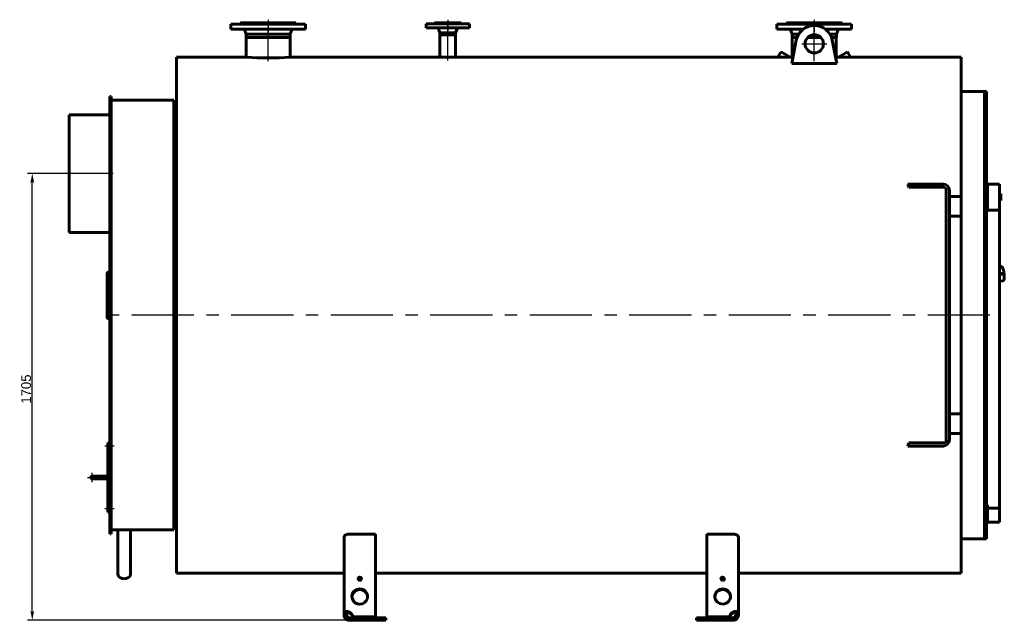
# Model space of a CAD drawing. Header units: millimetres. Extents: x 0 to 4976, y -187 to 841.
# Tile 3 of 6: x 1392 to 1893, y -152 to 154. Entities that reach past the tile are written whole.
import ezdxf

# ---------------------------------------------------------------- set-up
doc = ezdxf.new("R2010")
doc.units = ezdxf.units.MM
for name, pattern in [('CENTER_per1_scale0.029528', [1.5, 0.9375, -0.1875, 0.1875, -0.1875]), ('CENTER_per1_scale0.196850', [10, 6.25, -1.25, 1.25, -1.25]), ('CENTER_per1_scale0.228346', [11.6, 7.25, -1.45, 1.45, -1.45]), ('CENTER_per1_scale0.295276', [15, 9.375, -1.875, 1.875, -1.875]), ('CENTER_per1_scale0.393701', [20, 12.5, -2.5, 2.5, -2.5]), ('CENTER_per1_scale0.935039', [47.5, 29.6875, -5.9375, 5.9375, -5.9375]), ('CENTER_per2_scale0.688976', [35, 21.875, -4.375, 4.375, -4.375]), ('CENTER_per3_scale0.689565', [35.029906, 21.893691, -4.378738, 4.378738, -4.378738]), ('CENTER_per3_scale0.712741', [36.207228, 22.629517, -4.525903, 4.525903, -4.525903]), ('CENTER_per42_scale0.997375', [50.666667, 31.666667, -6.333333, 6.333333, -6.333333]), ('CENTER_per4_scale0.762795', [38.75, 24.21875, -4.84375, 4.84375, -4.84375])]:
    doc.linetypes.add(name, pattern=pattern)
doc.styles.add('TextStyle_1', font='T-FLEX Type A.TTF', dxfattribs={"height": 5})
doc.dimstyles.new('DIM_ST_1', dxfattribs={"dimtxt": 5, "dimasz": 5, "dimexe": 2.5, "dimexo": 0, "dimtad": 1, "dimlfac": 7.5, "dimrnd": 0.01, "dimdsep": 46, "dimtxsty": 'TextStyle_1', "dimblk": 'Arrow_3_C7_Status', "dimcen": 0.09, "dimclrd": 7, "dimclre": 7, "dimclrt": 7, "dimazin": 0, "dimtfac": 1, "dimtdec": 0, "dimtmove": 0, "dimatfit": 0, "dimldrblk": 'NONE', "dimfxl": 1, "dimtvp": 1, "dimtolj": 1, "dimarcsym": 0})

# ---------------------------------------------------------------- blocks, each defined once
blk = doc.blocks.new('Arrow_3_C7_Status')
at = {"color": 7, "linetype": 'Continuous', "lineweight": 0}
blk.add_line((-1, 0), (-0.8, 0), dxfattribs=at)
at = {"color": 7}
blk.add_solid([(-1, -0.2), (0, 0), (-0.8, 0), (-1, 0.2)], dxfattribs=at)
blk = doc.blocks.new('*D7')
at = {"color": 7, "lineweight": -2}
for p, q in [((-217.45, 75.33), (-259.42, 75.33)), ((-256.92, -147), (-256.92, 70.33)), ((-93.72, -152), (-259.42, -152))]:
    blk.add_line(p, q, dxfattribs=at)
at = {"layer": 'Defpoints', "color": 0}
for p in [(-256.92, 75.33), (-217.45, 75.33), (-93.72, -152)]:
    blk.add_point(p, dxfattribs=at)
at = {"color": 7, "lineweight": -2, "xscale": 5, "yscale": 5, "zscale": 5}
for p, rotation in [((-256.92, 75.33), 90), ((-256.92, -152), 270)]:
    blk.add_blockref('Arrow_3_C7_Status', p, dxfattribs=dict(at, rotation=rotation))
at = {"color": 7, "insert": (-260.04, -34.34), "char_height": 5, "attachment_point": 5, "rotation": 90, "style": 'TextStyle_1'}
blk.add_mtext('\\A1;1705{\\H0.5x;\\S^ ;}', dxfattribs=at)
blk = doc.blocks.new('_None')
blk = doc.blocks.new('Проекция_1')
at = {"color": 7, "linetype": 'Continuous', "lineweight": 60}
for p, q in [((-155.7826, 151.4667), (-117.7826, 151.4667)), ((-155.7826, 151.4667), (-155.7826, 148.9333)), ((-151.1159, 151.6), (-151.1159, 151.4667)), ((-122.4493, 151.6), (-151.1159, 151.6)), ((-122.6493, 152), (-150.9159, 152)), ((-150.9159, 152), (-150.9159, 151.8)), ((-122.6493, 151.8), (-122.6493, 152)), ((-122.4493, 151.4667), (-122.4493, 151.6)), ((-117.7826, 148.9333), (-117.7826, 151.4667)), ((-56.3159, 151.6), (-34.3159, 151.6)), ((-56.3159, 151.6), (-56.3159, 149.6)), ((-52.1159, 152), (-38.5159, 152)), ((-52.1159, 152), (-52.1159, 151.8)), ((-38.5159, 151.8), (-38.5159, 152)), ((-34.3159, 149.6), (-34.3159, 151.6)), ((122.3507, 151.4667), (160.3507, 151.4667)), ((122.3507, 151.4667), (122.3507, 148.9333)), ((155.6841, 151.6), (127.0174, 151.6)), ((127.0174, 151.6), (127.0174, 151.4667)), ((155.4841, 152), (127.2174, 152)), ((127.2174, 152), (127.2174, 151.8)), ((155.4841, 151.8), (155.4841, 152)), ((155.6841, 151.4667), (155.6841, 151.6)), ((160.3507, 148.9333), (160.3507, 151.4667)), ((-155.7826, 148.9333), (-117.7826, 148.9333)), ((-148.7254, 148.2002), (-148.0026, 146.2667)), ((-148.0026, 146.2667), (-148.0026, 144.6667)), ((-125.5626, 146.2667), (-148.0026, 146.2667)), ((-125.5626, 146.2667), (-124.8398, 148.2002)), ((-125.5626, 144.6667), (-125.5626, 146.2667)), ((-56.3159, 149.6), (-34.3159, 149.6)), ((-50.1181, 149.0886), (-49.3359, 147.0667)), ((-49.3359, 147.0667), (-49.3359, 146)), ((-49.3359, 147.0667), (-41.2959, 147.0667)), ((-49.3359, 146), (-41.2959, 146)), ((-49.3159, 146), (-49.3159, 134.6667)), ((-41.3159, 134.6667), (-41.3159, 146)), ((-41.2959, 147.0667), (-40.5138, 149.0886)), ((-41.2959, 146), (-41.2959, 147.0667)), ((122.3507, 148.9333), (135.8499, 148.9333)), ((129.408, 148.2002), (130.1307, 146.2667)), ((130.1307, 146.2667), (130.1307, 144.6667)), ((133.3907, 146.2667), (130.1307, 146.2667)), ((146.8516, 148.9333), (160.3507, 148.9333)), ((152.5707, 146.2667), (149.3107, 146.2667)), ((152.5707, 146.2667), (153.2935, 148.2002)), ((152.5707, 144.6667), (152.5707, 146.2667)), ((-125.5626, 144.6667), (-148.0026, 144.6667)), ((-147.9826, 144.6667), (-147.9826, 134.6667)), ((-125.5826, 134.6667), (-125.5826, 144.6667)), ((132.1954, 143.2075), (129.8577, 131.4098)), ((132.6102, 144.6667), (130.1307, 144.6667)), ((130.1507, 144.6667), (130.1507, 134.6667)), ((144.6768, 144.6667), (138.0246, 144.6667)), ((152.5707, 144.6667), (150.0912, 144.6667)), ((152.8438, 131.4098), (150.5061, 143.2075)), ((152.5507, 134.6667), (152.5507, 144.6667)), ((123.5224, 135.8153), (122.856, 134.6611)), ((124.4224, 137.3742), (123.5224, 135.8153)), ((129.1116, 134.6669), (124.4224, 137.3742)), ((158.2791, 137.3742), (153.5899, 134.6669)), ((158.2791, 137.3742), (159.8455, 134.6611)), ((-183.4493, 134.6667), (-183.4493, -128)), ((-147.9826, 134.6667), (-183.4493, 134.6667)), ((-49.3159, 134.6667), (-125.5826, 134.6667)), ((122.8592, 134.6667), (-41.3159, 134.6667)), ((130.1527, 134.6667), (129.1116, 134.6667)), ((152.8438, 131.4098), (129.8577, 131.4098)), ((153.591, 134.6667), (152.5485, 134.6667)), ((216.1507, 134.6667), (159.8423, 134.6667)), ((216.1507, 134.6667), (216.1507, 63.6667)), ((228.0174, 117.2), (216.1507, 117.2)), ((228.0174, 117.2), (228.0174, -110.5333)), ((228.0174, 3.3333), (228.0174, 117.2)), ((229.0841, 117.2), (228.0174, 117.2)), ((229.0841, 3.3333), (229.0841, 117.2)), ((-217.4493, 104.0208), (-217.4493, 114.6667)), ((-216.7826, 114.6667), (-217.4493, 114.6667)), ((-216.7826, 104.0208), (-216.7826, 114.6667)), ((-184.7826, 112.6666), (-216.7826, 112.6666)), ((-184.7826, 112.6666), (-184.7826, 3.3333)), ((-183.4493, 112), (-184.7826, 112)), ((-238.1159, 105.3333), (-217.4493, 105.3333)), ((-238.1159, 45.3333), (-238.1159, 105.3333)), ((-217.4493, 104.0208), (-217.4493, 103.3833)), ((-217.4493, 96.7167), (-217.4493, 103.3833)), ((-217.4493, 103.3833), (-216.7826, 103.3833)), ((-216.7826, 104.0208), (-216.7826, 103.3833)), ((-216.7826, 96.7167), (-216.7826, 103.3833)), ((-217.4493, 91.2367), (-217.4493, 96.7167)), ((-216.7826, 91.2367), (-216.7826, 96.7167)), ((-217.4493, 86.2704), (-217.4493, 91.2367)), ((-216.7826, 91.2367), (-216.7826, 86.2704)), ((-217.4493, 86.2704), (-217.4493, -108)), ((-216.7826, 86.2704), (-216.7826, -108)), ((189.0086, 70), (199.3915, 70)), ((189.4353, 68.4), (199.3915, 68.4)), ((199.3915, 70), (202.4198, 70)), ((202.4198, 68.4), (199.3915, 68.4)), ((206.9507, 70), (202.4198, 70)), ((206.9507, 68.4), (202.4198, 68.4)), ((208.5507, 66.8), (208.5507, -60.1333)), ((210.1507, 66.8), (210.1507, -60.1333)), ((229.0841, 70), (229.4841, 70)), ((229.0841, 56.6667), (229.0841, 70)), ((229.4841, 56.6667), (229.4841, 70)), ((229.4841, 70), (235.7507, 70)), ((235.7507, 70), (235.7507, 56.6667)), ((210.1507, 63.6667), (216.1507, 63.6667)), ((216.1507, 53.6667), (216.1507, 63.6667)), ((236.3107, 65.0139), (235.7507, 65.0139)), ((236.3107, 61.6801), (235.7507, 61.6801)), ((235.7507, 61.6723), (236.3107, 61.6723)), ((236.3107, 61.6801), (236.3107, 65.0139)), ((236.3107, 65.0077), (236.3107, 65.0077)), ((236.3107, 61.6758), (236.3107, 61.6779)), ((236.3107, 61.6728), (236.3107, 61.6758)), ((229.4841, 56.6667), (229.0841, 56.6667)), ((235.7507, 56.6667), (229.4841, 56.6667)), ((235.7507, -94.9604), (235.7507, 56.6667)), ((216.1507, 53.6667), (210.1507, 53.6667)), ((216.1507, 53.6667), (216.1507, -47)), ((-238.1159, 45.3333), (-217.4493, 45.3333)), ((-217.4493, 25.1411), (-218.1159, 25.1411)), ((236.3836, 28.0464), (235.7507, 27.9617)), ((-218.7826, 24.6312), (-218.7826, 2.6039)), ((237.5489, 24.6322), (235.7507, 24.3913)), ((235.7507, 23.9298), (237.6077, 24.1786)), ((235.7507, 20.5628), (237.3574, 20.7781)), ((237.5807, 24.6336), (237.5555, 24.6328)), ((237.5681, 24.6333), (237.5844, 24.6337)), ((237.6259, 24.1837), (237.6543, 24.1952)), ((237.7301, 24.4293), (237.7489, 24.2766)), ((-218.7826, 2.1581), (-218.7826, 2.6039)), ((-218.1159, 1.9685), (-217.4493, 1.9685)), ((-218.1159, 1.5348), (-217.4493, 1.5348)), ((-184.7826, 3.3333), (-184.7826, -106)), ((228.0174, -110.5333), (228.0174, 3.3333)), ((229.0841, -110.5333), (229.0841, 3.3333)), ((210.1507, -47), (216.1507, -47)), ((216.1507, -57), (216.1507, -47)), ((216.1507, -57), (210.1507, -57)), ((216.1507, -57), (216.1507, -128)), ((-218.3826, -63), (-218.3826, -61.6667)), ((-218.3826, -61.6667), (-217.7159, -61.6667)), ((-218.3826, -63), (-218.3826, -95.6667)), ((-217.7159, -61.6667), (-217.7159, -63)), ((-217.4493, -62.6667), (-217.7159, -62.6667)), ((-217.7159, -95.6667), (-217.7159, -63)), ((-217.7159, -64), (-217.4493, -64)), ((189.0086, -63.3333), (199.3915, -63.3333)), ((189.4353, -61.7333), (199.3915, -61.7333)), ((199.3915, -61.7333), (202.4198, -61.7333)), ((202.4198, -63.3333), (199.3915, -63.3333)), ((206.9507, -61.7333), (202.4198, -61.7333)), ((206.9507, -63.3333), (202.4198, -63.3333)), ((-224.7159, -78.6667), (-226.3826, -78.6667)), ((-226.3826, -80), (-224.7159, -80)), ((-218.3826, -78.6667), (-224.7159, -78.6667)), ((-218.3826, -78.6667), (-224.7159, -78.6667)), ((-224.7159, -80), (-218.3826, -80)), ((-217.4493, -94.6667), (-217.7159, -94.6667)), ((229.0841, -100.3808), (229.0841, -93.2353)), ((229.4841, -93.2353), (229.0841, -93.2353)), ((229.4841, -94.9604), (229.4841, -93.2353)), ((229.4841, -101.9889), (229.4841, -94.9604)), ((235.7507, -94.9604), (229.4841, -94.9604)), ((235.7507, -101.9889), (235.7507, -94.9604)), ((-218.3826, -97), (-218.3826, -95.6667)), ((-217.7159, -97), (-218.3826, -97)), ((-217.7159, -95.6667), (-217.7159, -97)), ((-217.7159, -96), (-217.4493, -96)), ((229.0841, -100.3808), (229.4841, -100.3808)), ((229.4841, -101.9889), (235.7507, -101.9889)), ((-217.4493, -108), (-216.7826, -108)), ((-216.7826, -106), (-213.3159, -106)), ((-213.3159, -106), (-210.1159, -106)), ((-213.3159, -106), (-213.3159, -128.5803)), ((-210.1159, -106), (-206.9159, -106)), ((-206.9159, -106), (-206.9159, -128.5803)), ((-206.9159, -106), (-184.7826, -106)), ((-184.7826, -105.3333), (-183.4493, -105.3333)), ((-98.1159, -148.4708), (-98.1159, -109.5992)), ((-82.1159, -108.1557), (-95.4493, -108.1557)), ((-82.1159, -108.1557), (-82.1159, -150.1928)), ((100.0174, -108.1557), (86.6841, -108.1557)), ((86.6841, -150.1928), (86.6841, -108.1557)), ((102.6841, -109.5992), (102.6841, -148.4708)), ((216.1507, -110.5333), (228.0174, -110.5333)), ((228.0174, -110.5333), (229.0841, -110.5333)), ((-183.4493, -128), (-98.1159, -128)), ((-82.1159, -128), (86.6841, -128)), ((102.6841, -128), (216.1507, -128)), ((-210.1163, -130.843), (-210.1163, -130.843)), ((-210.1156, -130.843), (-210.1156, -130.843)), ((95.5318, -131.0484), (93.8364, -131.0484)), ((95.3308, -130.6621), (94.0373, -130.6621)), ((-98.1159, -148.4708), (-98.1159, -149.3333)), ((-98.1159, -148.4708), (-96.7826, -148.4708)), ((-98.1159, -149.3333), (-96.7826, -149.3333)), ((-96.7826, -148.4708), (-96.7826, -149.3333)), ((-95.4493, -148.1257), (-95.4493, -147.7807)), ((-82.1159, -150.1928), (-93.7163, -150.1928)), ((-93.7163, -150.5379), (-93.7163, -150.1928)), ((-82.1159, -150.1928), (-82.1159, -150.5379)), ((86.6841, -150.1928), (86.6841, -150.5379)), ((98.2844, -150.1928), (86.6841, -150.1928)), ((98.2844, -150.5379), (98.2844, -150.1928)), ((100.0174, -148.1257), (100.0174, -147.7807)), ((101.3507, -149.3333), (101.3507, -148.4708)), ((102.6841, -148.4708), (101.3507, -148.4708)), ((102.6841, -149.3333), (101.3507, -149.3333)), ((102.6841, -149.3333), (102.6841, -148.4708)), ((-95.4493, -150.6667), (-93.7163, -150.6667)), ((-95.4493, -150.6667), (-95.4493, -152)), ((-95.4493, -152), (-93.7163, -152)), ((-82.1159, -150.5379), (-93.7163, -150.5379)), ((-93.7163, -150.6667), (-93.7163, -152)), ((-76.7826, -150.6667), (-93.7163, -150.6667)), ((-93.7163, -152), (-76.7826, -152)), ((-76.7826, -152), (-76.7826, -150.6667)), ((81.3507, -150.6667), (81.3507, -152)), ((98.2844, -150.6667), (81.3507, -150.6667)), ((81.3507, -152), (98.2844, -152)), ((98.2844, -150.5379), (86.6841, -150.5379)), ((98.2844, -150.6667), (100.0174, -150.6667)), ((98.2844, -152), (98.2844, -150.6667)), ((98.2844, -152), (100.0174, -152)), ((100.0174, -150.6667), (100.0174, -152))]:
    blk.add_line(p, q, dxfattribs=at)
at = {"color": 7, "linetype": 'CENTER_per1_scale0.029528', "lineweight": 25}
for p, q in [((-136.7826, 153.6667), (-136.7826, 150.1333)), ((-45.3159, 153.6667), (-45.3159, 150.1333)), ((141.3507, 153.6667), (141.3507, 150.1333))]:
    blk.add_line(p, q, dxfattribs=at)
at = {"color": 7, "linetype": 'CENTER_per1_scale0.393701', "lineweight": 25}
for p, q in [((-136.7826, 153.2667), (-136.7826, 147.2667)), ((141.3507, 153.2667), (141.3507, 147.2667))]:
    blk.add_line(p, q, dxfattribs=at)
at = {"color": 7, "linetype": 'CENTER_per1_scale0.295276', "lineweight": 25}
blk.add_line((-45.3159, 153.2667), (-45.3159, 147.9333), dxfattribs=at)
at = {"color": 7, "linetype": 'CENTER_per3_scale0.712741', "lineweight": 25}
blk.add_line((-45.3159, 132.9391), (-45.3159, 150.7553), dxfattribs=at)
at = {"color": 7, "linetype": 'CENTER_per3_scale0.689565', "lineweight": 25}
for p, q in [((-136.7826, 132.5216), (-136.7826, 149.8669)), ((141.3507, 132.5216), (141.3507, 149.8669))]:
    blk.add_line(p, q, dxfattribs=at)
at = {"color": 7, "linetype": 'CENTER_per2_scale0.688976', "lineweight": 25}
for p, q in [((141.3507, 135.06), (141.3507, 147.7267)), ((135.0174, 141.3933), (147.6841, 141.3933))]:
    blk.add_line(p, q, dxfattribs=at)
at = {"color": 7, "linetype": 'CENTER_per4_scale0.762795', "lineweight": 25}
blk.add_line((-215.7826, 75.3333), (-239.7826, 75.3333), dxfattribs=at)
at = {"color": 7, "linetype": 'CENTER_per42_scale0.997375', "lineweight": 25}
blk.add_line((230.7507, 3.3333), (-218.4493, 3.3333), dxfattribs=at)
at = {"color": 7, "linetype": 'CENTER_per1_scale0.228346', "lineweight": 25}
for p, q in [((-215.1693, -63.3333), (-220.0493, -63.3333)), ((-215.1693, -95.3333), (-220.0493, -95.3333))]:
    blk.add_line(p, q, dxfattribs=at)
at = {"color": 7, "linetype": 'CENTER_per1_scale0.196850', "lineweight": 25}
for p, q in [((-228.7159, -79.3333), (-224.0493, -79.3333)), ((-226.3826, -81.6667), (-226.3826, -77))]:
    blk.add_line(p, q, dxfattribs=at)
at = {"color": 7, "linetype": 'CENTER_per1_scale0.935039', "lineweight": 25}
blk.add_line((-226.3826, -79.3333), (-216.7159, -79.3333), dxfattribs=at)
at = {"color": 7, "lineweight": 60, "flags": 128}
for points in [[(-218.1159, 25.1411), (-218.1813, 25.1387), (-218.246, 25.1313), (-218.3095, 25.1192), (-218.3711, 25.1024), (-218.4302, 25.0811), (-218.4863, 25.0554), (-218.5389, 25.0257), (-218.5873, 24.9922), (-218.6313, 24.9552), (-218.6702, 24.915), (-218.7039, 24.8721), (-218.7319, 24.8268), (-218.7539, 24.7796), (-218.7698, 24.731), (-218.7794, 24.6813), (-218.7826, 24.6312)], [(237.3573, 20.7781), (237.3596, 20.7784), (237.3959, 20.7846), (237.4316, 20.7931), (237.4665, 20.8039), (237.5005, 20.8168), (237.5335, 20.8317), (237.5656, 20.8487), (237.5966, 20.8676), (237.6266, 20.8883), (237.6556, 20.911), (237.6836, 20.9355), (237.7107, 20.9619), (237.7369, 20.9904), (237.7624, 21.0211), (237.7872, 21.0542), (237.8114, 21.09), (237.8351, 21.1287), (237.8582, 21.1707), (237.8806, 21.216), (237.9023, 21.2646), (237.9229, 21.3161), (237.9424, 21.3702), (237.9605, 21.4261), (237.9773, 21.4835), (237.9927, 21.5422), (238.007, 21.602), (238.0201, 21.663), (238.0322, 21.7252), (238.0433, 21.7885), (238.0535, 21.8531), (238.0628, 21.9188), (238.0713, 21.9858), (238.079, 22.0541), (238.0859, 22.1236), (238.0921, 22.1943), (238.0975, 22.2663), (238.1022, 22.3394), (238.1062, 22.4138), (238.1095, 22.4893), (238.1121, 22.566), (238.1141, 22.6438), (238.1153, 22.7226), (238.1159, 22.8025), (238.1159, 22.8833), (238.1151, 22.9652), (238.1138, 23.0479), (238.1117, 23.1315), (238.1091, 23.2159), (238.1058, 23.3011), (238.1018, 23.387), (238.0972, 23.4735), (238.092, 23.5607), (238.0862, 23.6485), (238.0798, 23.7367), (238.0727, 23.8254), (238.0651, 23.9145), (238.0568, 24.0039), (238.048, 24.0936), (238.0385, 24.1836), (238.0285, 24.2737), (238.018, 24.3639), (238.0068, 24.4542), (237.9951, 24.5445), (237.9829, 24.6347), (237.9701, 24.7248), (237.9567, 24.8147), (237.9429, 24.9043), (237.9285, 24.9937), (237.9136, 25.0827), (237.8983, 25.1713), (237.8824, 25.2594), (237.866, 25.347), (237.8492, 25.434), (237.832, 25.5204), (237.8142, 25.6061), (237.796, 25.691), (237.7774, 25.7752), (237.7584, 25.8585), (237.739, 25.9409), (237.7191, 26.0223), (237.6989, 26.1028), (237.6782, 26.1822), (237.6572, 26.2605), (237.6358, 26.3377), (237.6141, 26.4137), (237.592, 26.4885), (237.5695, 26.5621), (237.5467, 26.6344), (237.5235, 26.7053), (237.5, 26.7749), (237.4761, 26.8431), (237.4518, 26.91), (237.4272, 26.9754), (237.4022, 27.0393), (237.3769, 27.1018), (237.3511, 27.1629), (237.3248, 27.2225), (237.2981, 27.2806), (237.2708, 27.3372), (237.2429, 27.3925), (237.2144, 27.4463), (237.1851, 27.4987), (237.1549, 27.5496), (237.1237, 27.5992), (237.0914, 27.6473), (237.0578, 27.6939), (237.0228, 27.7387), (236.9867, 27.7811), (236.9498, 27.8208), (236.9166, 27.8532), (236.8837, 27.8826), (236.8509, 27.9091), (236.8183, 27.9329), (236.7857, 27.9543), (236.7529, 27.9734), (236.72, 27.9903), (236.6832, 28.0066), (236.6462, 28.0203), (236.609, 28.0315), (236.5716, 28.0402), (236.5342, 28.0464), (236.4967, 28.0502), (236.4619, 28.0514), (236.45, 28.0514)], [(237.6623, 24.2509), (237.6608, 24.226), (237.6563, 24.2136), (237.6493, 24.2022), (237.6401, 24.1926), (237.6294, 24.1854), (237.6209, 24.1829)], [(-218.7826, 2.6039), (-218.7794, 2.5417), (-218.7698, 2.4801), (-218.7539, 2.4197), (-218.7319, 2.361), (-218.7039, 2.3047), (-218.6702, 2.2512), (-218.6313, 2.2011), (-218.5873, 2.1548), (-218.5389, 2.1129), (-218.4863, 2.0758), (-218.4302, 2.0437), (-218.3711, 2.0169), (-218.3095, 1.9959), (-218.246, 1.9808), (-218.1813, 1.9716), (-218.1159, 1.9685)], [(-218.7826, 2.1581), (-218.7794, 2.0971), (-218.7698, 2.0367), (-218.7539, 1.9774), (-218.7319, 1.9198), (-218.7039, 1.8646), (-218.6702, 1.8121), (-218.6313, 1.7629), (-218.5873, 1.7176), (-218.5389, 1.6765), (-218.4863, 1.64), (-218.4302, 1.6085), (-218.3711, 1.5823), (-218.3095, 1.5617), (-218.246, 1.5468), (-218.1813, 1.5378), (-218.1159, 1.5348)], [(-98.1159, -109.5992), (-98.1116, -109.5182), (-98.0984, -109.4372), (-98.0767, -109.3566), (-98.0452, -109.2743), (-98.0048, -109.1928), (-97.9554, -109.1125), (-97.8989, -109.0359), (-97.8342, -108.9608), (-97.7616, -108.8876), (-97.6786, -108.8144), (-97.5874, -108.7437), (-97.4885, -108.6759), (-97.3871, -108.614), (-97.2791, -108.5551), (-97.1649, -108.4995), (-97.0409, -108.4458), (-96.9109, -108.3959), (-96.7755, -108.3503), (-96.6448, -108.3118), (-96.5101, -108.2771), (-96.372, -108.2466), (-96.2262, -108.2196), (-96.0776, -108.1972), (-95.9267, -108.1795), (-95.8088, -108.1692), (-95.6901, -108.1618), (-95.5698, -108.1572), (-95.4493, -108.1557)], [(100.0174, -108.1557), (100.1604, -108.1579), (100.3031, -108.1642), (100.4448, -108.1748), (100.5892, -108.19), (100.7319, -108.2096), (100.8722, -108.2334), (101.0057, -108.2605), (101.1362, -108.2914), (101.2633, -108.326), (101.39, -108.3653), (101.5125, -108.4082), (101.6302, -108.4545), (101.7421, -108.5036), (101.8488, -108.5559), (101.9499, -108.6109), (102.0478, -108.6702), (102.1394, -108.7321), (102.2245, -108.7964), (102.3038, -108.8637), (102.3761, -108.9331), (102.441, -109.0043), (102.4999, -109.079), (102.5509, -109.1552), (102.5938, -109.2325), (102.6211, -109.2924), (102.6435, -109.3527), (102.6611, -109.4134), (102.6738, -109.4752), (102.6815, -109.5372), (102.6841, -109.5992)], [(-95.4493, -147.7807), (-95.5828, -147.7319), (-95.7176, -147.6885), (-95.8527, -147.6504), (-95.9918, -147.6168), (-96.1306, -147.5889), (-96.2682, -147.5666), (-96.3997, -147.5505), (-96.5294, -147.5395), (-96.6565, -147.5338), (-96.7845, -147.5332), (-96.9091, -147.5381), (-97.0294, -147.5483), (-97.1372, -147.5624), (-97.2407, -147.5811), (-97.3396, -147.6041), (-97.4362, -147.6324), (-97.5273, -147.6652), (-97.6124, -147.7023), (-97.6882, -147.742), (-97.7582, -147.7855), (-97.8222, -147.8328), (-97.8816, -147.8853), (-97.9343, -147.9416), (-97.9804, -148.0016), (-98.0217, -148.069), (-98.0554, -148.1404), (-98.0816, -148.2155), (-98.1008, -148.2968), (-98.1122, -148.382), (-98.1159, -148.4708)], [(-95.4493, -148.1257), (-95.5336, -148.0645), (-95.621, -148.0089), (-95.7107, -147.9597), (-95.8018, -147.9175), (-95.8759, -147.889), (-95.9505, -147.8654), (-96.0249, -147.8471), (-96.0982, -147.8344), (-96.1696, -147.8274), (-96.2451, -147.8265), (-96.3176, -147.8326), (-96.3863, -147.8455), (-96.4502, -147.8653), (-96.5035, -147.889), (-96.5526, -147.9181), (-96.5969, -147.9522), (-96.6363, -147.9909), (-96.6712, -148.035), (-96.7012, -148.0835), (-96.7261, -148.136), (-96.7462, -148.1919), (-96.7627, -148.2567), (-96.774, -148.3251), (-96.7805, -148.3967), (-96.7826, -148.4708)], [(102.6841, -148.4708), (102.6808, -148.3881), (102.671, -148.3085), (102.6545, -148.2323), (102.6303, -148.1574), (102.5988, -148.0861), (102.5599, -148.0187), (102.515, -147.9568), (102.4632, -147.8987), (102.4046, -147.8446), (102.3371, -147.7929), (102.2625, -147.7456), (102.1813, -147.7027), (102.0987, -147.6665), (102.0106, -147.6344), (101.9171, -147.6066), (101.8157, -147.5825), (101.7092, -147.563), (101.5982, -147.5483), (101.488, -147.5388), (101.3742, -147.5337), (101.2573, -147.5331), (101.1343, -147.5374), (101.0087, -147.5465), (100.8813, -147.5605), (100.7409, -147.5815), (100.5991, -147.6084), (100.4568, -147.6412), (100.3096, -147.6813), (100.1629, -147.7279), (100.0174, -147.7807)], [(101.3507, -148.4708), (101.348, -148.3871), (101.3395, -148.3067), (101.3248, -148.2304), (101.3033, -148.1591), (101.2805, -148.1055), (101.2527, -148.0554), (101.2199, -148.0094), (101.1821, -147.9679), (101.1394, -147.9313), (101.0871, -147.8974), (101.029, -147.8697), (100.9658, -147.8485), (100.8982, -147.8342), (100.8336, -147.8274), (100.7659, -147.8263), (100.696, -147.8308), (100.6247, -147.8408), (100.5508, -147.8567), (100.476, -147.8782), (100.4012, -147.9048), (100.327, -147.9364), (100.247, -147.9762), (100.1684, -148.0214), (100.0917, -148.0714), (100.0174, -148.1257)]]:
    blk.add_lwpolyline(points, dxfattribs=at)
at = {"color": 7, "linetype": 'Continuous', "lineweight": 60}
blk.add_circle((141.3507, 141.3933), 4.6667, dxfattribs=at)
for centre, radius, start, end in [((-151.1159, 151.8), 0.2, 270, 0), ((-122.4493, 151.8), 0.2, 180, 270), ((-52.3159, 151.8), 0.2, 270, 0), ((-38.3159, 151.8), 0.2, 179.999988, 270), ((127.0174, 151.8), 0.2, 270, 0), ((141.3507, 141.3933), 9.3333, 11.207913, 168.792087), ((155.6841, 151.8), 0.2, 179.999981, 270), ((-149.9743, 147.7333), 1.3333, 20.496222, 64.158067), ((-123.5909, 147.7333), 1.3333, 115.841933, 159.503778), ((-50.8642, 148.8), 0.8, 21.148569, 90), ((-39.7676, 148.8), 0.8, 90, 158.851431), ((128.159, 147.7333), 1.3333, 20.496222, 64.158067), ((154.5424, 147.7333), 1.3333, 115.841933, 159.503778), ((-136.7826, 265.5207), 131.3325, 265.108187, 274.891984), ((-45.3159, 265.9419), 131.3362, 268.255105, 271.745285), ((125.5396, 667.0915), 532.4372, 269.711209, 269.999317), ((125.5248, 656.2012), 521.5468, 270.000928, 270.394061), ((141.3133, 265.5239), 131.3325, 265.124583, 265.276003), ((141.3888, 265.524), 131.3325, 274.723705, 274.875307), ((157.1821, 656.2011), 521.5468, 269.605384, 270.292599), ((-8.7936, 16.3952), 204.937, 14.700122, 15.16308), ((206.9507, 66.8), 3.2, 360, 90), ((206.9507, 66.8), 1.6, 360, 90), ((236.4564, 27.5344), 0.517, 90.702226, 98.083351), ((237.5578, 24.5661), 0.0667, 91.952445, 97.63074), ((220.5034, 22.2195), 17.23, 6.741467, 7.838065), ((237.5989, 24.2447), 0.0667, 277.63074, 291.901338), ((220.699, 22.2457), 17.0814, 6.741467, 7.838065), ((206.9507, -60.1333), 3.2, 270, 360), ((206.9507, -60.1333), 1.6, 270, 360), ((-8.7936, -9.7285), 204.937, 344.83692, 345.299878), ((-226.3826, -79.3333), 0.6667, 90, 179.99999), ((-226.3826, -79.3333), 0.6667, 179.99999, 270), ((-210.1159, -214.6322), 108.67, 88.488418, 91.511618), ((-95.4494, -149.3334), 2.6666, 179.998025, 270.001975), ((-95.4491, -149.3332), 1.3335, 180.006163, 269.993837), ((100.0175, -149.3334), 2.6666, 269.998025, 0.001975), ((100.0173, -149.3332), 1.3335, 270.006163, 359.993837)]:
    blk.add_arc(centre, radius, start, end, dxfattribs=at)
for centre, major_axis, ratio, start_param, end_param in [((236.8529, 24.4099), (0.4911, -3.6656), 0.22414387, 1.50223079, 1.54425181), ((236.9032, 24.4166), (0.4867, -3.6328), 0.22414387, 1.54425176, 1.58627381), ((-210.1159, -128.5803), (3.2, 0), 0.70710678, 3.14159265, 4.71238898), ((-210.1159, -128.5803), (3.2, 0), 0.70710678, 4.71238898, 6.28318531), ((-90.1159, -130.8743), (0.8667, 0), 0.96592583, 6.02138592, 10.99557429), ((94.6841, -130.8743), (0.8667, 0), 0.96592583, 0.26179939, 4.71238898), ((94.6841, -131.2194), (0.8667, 0), 0.96592583, 0.26179939, 2.93398986), ((-90.1159, -131.2194), (0.8667, 0), 0.96592583, 0.2076028, 2.93398986), ((-90.1159, -130.8743), (0.8667, 0), 0.96592583, 4.71238898, 6.02138592), ((94.6841, -130.8743), (0.8667, 0), 0.96592583, 4.71238898, 6.54498469), ((94.6841, -131.2194), (-0.8667, 0), 0.96592583, 3.34919545, 3.40339204), ((-90.1159, -139.8896), (4, 0), 0.96592583, 6.02138592, 10.99557429), ((-90.1159, -140.2347), (4, 0), 0.96592583, 0.04467306, 3.0969196), ((94.6841, -139.8896), (4, 0), 0.96592583, 0.26179939, 4.71238898), ((94.6841, -140.2347), (4, 0), 0.96592583, 0.26179939, 3.0969196), ((94.6841, -139.8896), (4, 0), 0.96592583, 4.71238898, 6.5449847), ((94.6841, -140.2347), (4, 0), 0.96592583, 0.04467306, 0.26179939), ((-90.1159, -139.8896), (4, 0), 0.96592583, 4.71238898, 6.02138592), ((-97.0201, -150.6205), (3.3333, 0), 0.96592583, 0.13323417, 1.08010144), ((-97.0201, -150.9656), (3.3333, 0), 0.96592583, 0.13323417, 1.08010144), ((101.5882, -150.6205), (-3.3333, 0), 0.96592583, 5.20308387, 6.14995114), ((101.5882, -150.9656), (-3.3333, 0), 0.96592583, 5.20308387, 6.14995114)]:
    blk.add_ellipse(centre, major_axis=major_axis, ratio=ratio, start_param=start_param, end_param=end_param, dxfattribs=at)
dim = blk.add_linear_dim(base=(-256.92, 75.3333), p1=(-93.7163, -152), p2=(-217.4493, 75.3333), angle=90, text='<>{\\H0.5x;\\S^ ;}', dimstyle='DIM_ST_1')
dim.commit()
dim.dimension.update_dxf_attribs({"geometry": '*D7', "text_midpoint": (-256.92, -34.34), "dimtype": 160})

msp = doc.modelspace()

# ---------------------------------------------------------------- block references
msp.add_blockref('Проекция_1', (1654.99, 0))

doc.saveas('drawing.dxf')
